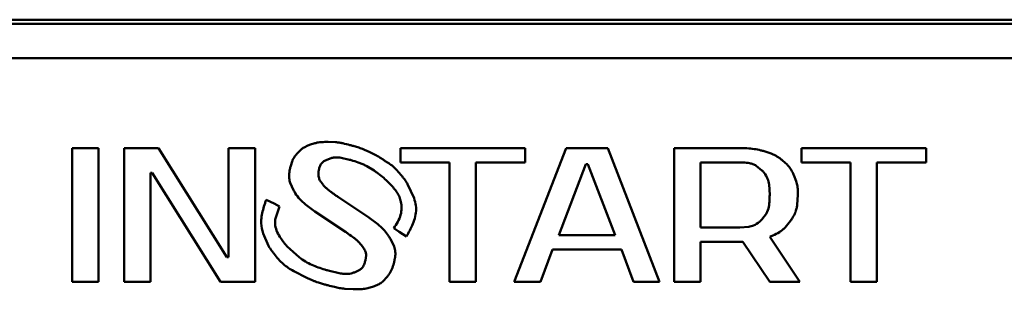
# Model space of a CAD drawing. Header units: millimetres. Extents: x 0 to 420, y 0 to 297.
# Tile 10 of 16: x 91 to 120, y 204 to 212. Entities that reach past the tile are written whole.
import ezdxf

# ---------------------------------------------------------------- set-up
doc = ezdxf.new("R2010")
doc.units = ezdxf.units.MM

msp = doc.modelspace()

# ---------------------------------------------------------------- linework, layer by layer
at = {"color": 7, "linetype": 'Continuous', "lineweight": 50}
for p, q in [((84.689, 212.242), (125.189, 212.242)), ((125.189, 212.117), (84.689, 212.117)), ((85.785, 211.117), (124.092, 211.117)), ((93.211, 208.487), (92.439, 208.487)), ((92.439, 208.487), (92.439, 204.571)), ((93.211, 204.571), (93.211, 208.487)), ((94.968, 208.487), (93.956, 208.487)), ((93.956, 208.487), (93.956, 204.571)), ((96.965, 205.298), (94.968, 208.487)), ((97.018, 208.487), (97.018, 205.298)), ((97.79, 208.487), (97.018, 208.487)), ((97.79, 204.571), (97.79, 208.487)), ((99.545, 208.629), (99.386, 208.577)), ((100.15, 208.658), (99.93, 208.667)), ((100.831, 208.5), (100.664, 208.551)), ((102.05, 208.487), (102.05, 208.068)), ((105.698, 208.487), (102.05, 208.487)), ((106.896, 208.487), (105.378, 204.571)), ((105.698, 208.068), (105.698, 208.487)), ((108.12, 208.487), (106.896, 208.487)), ((109.638, 204.571), (108.12, 208.487)), ((110.064, 208.487), (110.064, 204.571)), ((111.981, 208.487), (110.064, 208.487)), ((117.439, 208.487), (113.791, 208.487)), ((113.791, 208.487), (113.791, 208.068)), ((117.439, 208.068), (117.439, 208.487)), ((99.121, 208.428), (99.022, 208.326)), ((99.809, 208.1), (99.946, 208.167)), ((100.317, 208.201), (100.561, 208.145)), ((101.311, 208.288), (101.155, 208.366)), ((112.9, 208.327), (112.697, 208.395)), ((98.875, 208.095), (98.834, 207.965)), ((99.65, 207.802), (99.665, 207.876)), ((101.067, 207.955), (101.279, 207.828)), ((101.602, 208.106), (101.601, 208.107)), ((101.604, 208.107), (101.602, 208.106)), ((101.672, 208.066), (101.604, 208.107)), ((102.05, 208.068), (103.488, 208.068)), ((103.488, 208.068), (103.488, 204.571)), ((104.26, 204.571), (104.26, 208.068)), ((104.26, 208.068), (105.698, 208.068)), ((106.682, 205.942), (107.481, 208.012)), ((107.481, 208.012), (107.534, 208.012)), ((107.534, 208.012), (108.333, 205.942)), ((110.836, 208.068), (111.981, 208.068)), ((110.836, 206.165), (110.836, 208.068)), ((112.462, 207.971), (112.63, 207.835)), ((113.369, 208.003), (113.232, 208.127)), ((113.791, 208.068), (115.229, 208.068)), ((115.229, 208.068), (115.229, 204.571)), ((116.001, 208.068), (117.439, 208.068)), ((116.001, 204.571), (116.001, 208.068)), ((94.728, 207.76), (94.782, 207.76)), ((94.728, 204.571), (94.728, 207.76)), ((94.782, 207.76), (96.779, 204.571)), ((99.665, 207.606), (99.651, 207.668)), ((113.636, 207.52), (113.568, 207.696)), ((98.819, 207.475), (98.917, 207.255)), ((99.781, 207.413), (99.732, 207.478)), ((102.252, 207.435), (102.255, 207.437)), ((102.446, 207.02), (102.252, 207.435)), ((112.84, 207.42), (112.859, 207.117)), ((100.009, 207.21), (99.921, 207.28)), ((101.121, 206.452), (100.232, 207.05)), ((113.667, 206.83), (113.685, 207.117)), ((98.349, 206.862), (98.116, 206.969)), ((98.51, 206.779), (98.349, 206.862)), ((98.382, 206.396), (98.51, 206.779)), ((99.269, 206.837), (99.542, 206.636)), ((99.542, 206.636), (100.437, 206.037)), ((101.388, 206.257), (101.121, 206.452)), ((112.764, 206.574), (112.63, 206.397)), ((101.858, 206.142), (102.007, 206.038)), ((111.981, 206.165), (110.836, 206.165)), ((112.245, 206.185), (111.981, 206.165)), ((113.314, 206.168), (113.472, 206.361)), ((98.027, 205.993), (98.187, 205.632)), ((102.007, 206.038), (102.226, 205.901)), ((108.333, 205.942), (106.682, 205.942)), ((113.738, 204.571), (112.859, 205.891)), ((98.187, 205.632), (98.183, 205.629)), ((99.084, 205.292), (98.733, 205.608)), ((100.833, 205.73), (100.942, 205.599)), ((101.862, 205.61), (101.752, 205.834)), ((110.836, 205.746), (112.077, 205.746)), ((110.836, 204.571), (110.836, 205.746)), ((112.077, 205.746), (112.859, 204.571)), ((97.018, 205.298), (96.965, 205.298)), ((101.043, 205.341), (101.024, 205.205)), ((106.145, 204.571), (106.496, 205.522)), ((106.496, 205.522), (108.52, 205.522)), ((108.52, 205.522), (108.871, 204.571)), ((98.922, 204.888), (99.303, 204.693)), ((100.252, 204.828), (99.928, 204.906)), ((100.856, 204.925), (100.702, 204.85)), ((101.547, 204.596), (101.652, 204.707)), ((92.439, 204.571), (93.211, 204.571)), ((93.956, 204.571), (94.728, 204.571)), ((96.779, 204.571), (97.79, 204.571)), ((99.645, 204.555), (99.824, 204.5)), ((101.089, 204.388), (101.262, 204.44)), ((103.488, 204.571), (104.26, 204.571)), ((105.378, 204.571), (106.145, 204.571)), ((108.871, 204.571), (109.638, 204.571)), ((110.064, 204.571), (110.836, 204.571)), ((112.859, 204.571), (113.738, 204.571)), ((115.229, 204.571), (116.001, 204.571)), ((100.415, 204.373), (100.662, 204.357))]:
    msp.add_line(p, q, dxfattribs=at)
for points, knots in [([(99.386, 208.577), (99.355, 208.564), (99.293, 208.539), (99.202, 208.493), (99.148, 208.45), (99.121, 208.428)], [0, 0, 0, 0, 0.327175, 0.660089, 1, 1, 1, 1]), ([(99.93, 208.667), (99.897, 208.667), (99.83, 208.666), (99.733, 208.661), (99.637, 208.652), (99.576, 208.637), (99.545, 208.629)], [0, 0, 0, 0, 0.257527, 0.515096, 0.756531, 1, 1, 1, 1]), ([(100.664, 208.551), (100.632, 208.559), (100.532, 208.587), (100.396, 208.621), (100.256, 208.647), (100.186, 208.654), (100.15, 208.658)], [0, 0, 0, 0, 0.190196, 0.593736, 0.796504, 1, 1, 1, 1]), ([(101.155, 208.366), (101.124, 208.38), (101.064, 208.408), (100.98, 208.445), (100.902, 208.476), (100.855, 208.492), (100.831, 208.5)], [0, 0, 0, 0, 0.285416, 0.570856, 0.785274, 1, 1, 1, 1]), ([(112.697, 208.395), (112.665, 208.404), (112.568, 208.43), (112.4, 208.461), (112.193, 208.484), (112.052, 208.486), (111.981, 208.487)], [0, 0, 0, 0, 0.138078, 0.414432, 0.706396, 1, 1, 1, 1]), ([(99.022, 208.326), (99.001, 208.301), (98.961, 208.253), (98.909, 208.176), (98.886, 208.123), (98.875, 208.095)], [0, 0, 0, 0, 0.363146, 0.678574, 1, 1, 1, 1]), ([(99.946, 208.167), (99.978, 208.178), (100.041, 208.2), (100.136, 208.215), (100.229, 208.215), (100.287, 208.206), (100.317, 208.201)], [0, 0, 0, 0, 0.265723, 0.531644, 0.763776, 1, 1, 1, 1]), ([(101.601, 208.107), (101.574, 208.126), (101.519, 208.164), (101.443, 208.213), (101.374, 208.254), (101.332, 208.276), (101.311, 208.288)], [0, 0, 0, 0, 0.291963, 0.584536, 0.792137, 1, 1, 1, 1]), ([(113.232, 208.127), (113.206, 208.147), (113.153, 208.189), (113.072, 208.244), (112.988, 208.291), (112.929, 208.315), (112.9, 208.327)], [0, 0, 0, 0, 0.256997, 0.514093, 0.755932, 1, 1, 1, 1]), ([(98.834, 207.965), (98.826, 207.933), (98.804, 207.845), (98.782, 207.698), (98.791, 207.564), (98.813, 207.492), (98.819, 207.475)], [0, 0, 0, 0, 0.201151, 0.545743, 0.892876, 1, 1, 1, 1]), ([(99.665, 207.876), (99.674, 207.908), (99.693, 207.973), (99.741, 208.053), (99.789, 208.086), (99.809, 208.1)], [0, 0, 0, 0, 0.367246, 0.738269, 1, 1, 1, 1]), ([(100.561, 208.145), (100.593, 208.136), (100.695, 208.107), (100.832, 208.062), (100.968, 208.006), (101.034, 207.972), (101.067, 207.955)], [0, 0, 0, 0, 0.184609, 0.590315, 0.794694, 1, 1, 1, 1]), ([(102.111, 207.641), (102.09, 207.667), (102.028, 207.745), (101.927, 207.858), (101.803, 207.978), (101.716, 208.036), (101.672, 208.066)], [0, 0, 0, 0, 0.162764, 0.488473, 0.742304, 1, 1, 1, 1]), ([(111.981, 208.068), (112.014, 208.067), (112.112, 208.066), (112.243, 208.055), (112.372, 208.022), (112.432, 207.988), (112.462, 207.971)], [0, 0, 0, 0, 0.20109, 0.588729, 0.790872, 1, 1, 1, 1]), ([(113.568, 207.696), (113.553, 207.726), (113.525, 207.786), (113.478, 207.868), (113.427, 207.942), (113.389, 207.982), (113.369, 208.003)], [0, 0, 0, 0, 0.272354, 0.544847, 0.771067, 1, 1, 1, 1]), ([(99.651, 207.668), (99.649, 207.685), (99.645, 207.715), (99.644, 207.76), (99.648, 207.788), (99.65, 207.802)], [0, 0, 0, 0, 0.373096, 0.684236, 1, 1, 1, 1]), ([(99.732, 207.478), (99.723, 207.491), (99.705, 207.518), (99.68, 207.56), (99.67, 207.59), (99.665, 207.606)], [0, 0, 0, 0, 0.344928, 0.669748, 1, 1, 1, 1]), ([(101.279, 207.828), (101.306, 207.808), (101.442, 207.711), (101.633, 207.555), (101.857, 207.32), (102.002, 207.121), (102.048, 206.964), (102.062, 206.917)], [0, 0, 0, 0, 0.081756, 0.409296, 0.601776, 0.879808, 1, 1, 1, 1]), ([(102.164, 207.573), (102.159, 207.58), (102.149, 207.593), (102.131, 207.616), (102.118, 207.631), (102.111, 207.641)], [0, 0, 0, 0, 0.292563, 0.585125, 1, 1, 1, 1]), ([(102.255, 207.437), (102.246, 207.451), (102.229, 207.479), (102.199, 207.525), (102.176, 207.556), (102.164, 207.573)], [0, 0, 0, 0, 0.304501, 0.609027, 1, 1, 1, 1]), ([(112.63, 207.835), (112.653, 207.811), (112.722, 207.738), (112.808, 207.6), (112.83, 207.477), (112.84, 207.42)], [0, 0, 0, 0, 0.211071, 0.637362, 1, 1, 1, 1]), ([(99.921, 207.28), (99.896, 207.301), (99.858, 207.332), (99.811, 207.377), (99.791, 207.401), (99.781, 207.413)], [0, 0, 0, 0, 0.515789, 0.757333, 1, 1, 1, 1]), ([(113.685, 207.117), (113.684, 207.15), (113.684, 207.234), (113.676, 207.371), (113.649, 207.47), (113.636, 207.52)], [0, 0, 0, 0, 0.245158, 0.619289, 1, 1, 1, 1]), ([(98.917, 207.255), (98.934, 207.226), (98.988, 207.134), (99.097, 206.985), (99.211, 206.887), (99.269, 206.837)], [0, 0, 0, 0, 0.181931, 0.584871, 1, 1, 1, 1]), ([(100.232, 207.05), (100.204, 207.069), (100.153, 207.104), (100.078, 207.157), (100.032, 207.192), (100.009, 207.21)], [0, 0, 0, 0, 0.364174, 0.681993, 1, 1, 1, 1]), ([(102.226, 205.901), (102.242, 205.93), (102.291, 206.017), (102.403, 206.241), (102.505, 206.513), (102.515, 206.812), (102.47, 206.949), (102.446, 207.02)], [0, 0, 0, 0, 0.084631, 0.253957, 0.635557, 0.811264, 1, 1, 1, 1]), ([(112.859, 207.117), (112.859, 207.083), (112.858, 206.983), (112.848, 206.817), (112.814, 206.665), (112.773, 206.59), (112.764, 206.574)], [0, 0, 0, 0, 0.179524, 0.538938, 0.900842, 1, 1, 1, 1]), ([(98.116, 206.969), (98.105, 206.938), (98.049, 206.78), (97.987, 206.554), (97.956, 206.252), (98, 206.09), (98.027, 205.993)], [0, 0, 0, 0, 0.099976, 0.500905, 0.701483, 1, 1, 1, 1]), ([(102.062, 206.917), (102.072, 206.854), (102.09, 206.726), (102.048, 206.45), (101.935, 206.268), (101.858, 206.142)], [0, 0, 0, 0, 0.2319282, 0.4681626, 1, 1, 1, 1]), ([(113.472, 206.361), (113.49, 206.389), (113.543, 206.467), (113.605, 206.584), (113.649, 206.715), (113.661, 206.791), (113.667, 206.83)], [0, 0, 0, 0, 0.194952, 0.547581, 0.771599, 1, 1, 1, 1]), ([(98.599, 205.771), (98.58, 205.798), (98.522, 205.88), (98.438, 206.025), (98.371, 206.21), (98.378, 206.337), (98.382, 206.396)], [0, 0, 0, 0, 0.147433, 0.442841, 0.740029, 1, 1, 1, 1]), ([(101.752, 205.834), (101.735, 205.862), (101.681, 205.947), (101.595, 206.062), (101.488, 206.173), (101.422, 206.229), (101.388, 206.257)], [0, 0, 0, 0, 0.178376, 0.535634, 0.766777, 1, 1, 1, 1]), ([(112.63, 206.397), (112.606, 206.374), (112.534, 206.304), (112.408, 206.218), (112.293, 206.194), (112.245, 206.185)], [0, 0, 0, 0, 0.2235408, 0.6749322, 1, 1, 1, 1]), ([(112.859, 205.891), (112.89, 205.904), (112.987, 205.944), (113.114, 206.007), (113.235, 206.09), (113.288, 206.142), (113.314, 206.168)], [0, 0, 0, 0, 0.186242, 0.585958, 0.791213, 1, 1, 1, 1]), ([(100.437, 206.037), (100.464, 206.018), (100.547, 205.962), (100.656, 205.884), (100.761, 205.801), (100.809, 205.753), (100.833, 205.73)], [0, 0, 0, 0, 0.198972, 0.597924, 0.798414, 1, 1, 1, 1]), ([(98.183, 205.629), (98.191, 205.614), (98.206, 205.589), (98.229, 205.554), (98.244, 205.534), (98.251, 205.524)], [0, 0, 0, 0, 0.398915, 0.699314, 1, 1, 1, 1]), ([(98.641, 205.715), (98.636, 205.722), (98.627, 205.734), (98.613, 205.753), (98.604, 205.765), (98.599, 205.771)], [0, 0, 0, 0, 0.357004, 0.67849, 1, 1, 1, 1]), ([(98.733, 205.608), (98.722, 205.621), (98.7, 205.644), (98.67, 205.68), (98.651, 205.703), (98.641, 205.715)], [0, 0, 0, 0, 0.355597, 0.677633, 1, 1, 1, 1]), ([(100.942, 205.599), (100.961, 205.571), (100.992, 205.526), (101.031, 205.447), (101.044, 205.386), (101.044, 205.347), (101.043, 205.341)], [0, 0, 0, 0, 0.3547, 0.586073, 0.930611, 1, 1, 1, 1]), ([(101.856, 205.116), (101.864, 205.148), (101.884, 205.233), (101.904, 205.373), (101.896, 205.509), (101.871, 205.585), (101.862, 205.61)], [0, 0, 0, 0, 0.199369, 0.520221, 0.843107, 1, 1, 1, 1]), ([(98.251, 205.524), (98.256, 205.517), (98.264, 205.505), (98.277, 205.487), (98.285, 205.477), (98.289, 205.472)], [0, 0, 0, 0, 0.3872153, 0.6935997, 1, 1, 1, 1]), ([(98.289, 205.472), (98.309, 205.445), (98.407, 205.309), (98.559, 205.137), (98.763, 204.98), (98.869, 204.919), (98.922, 204.888)], [0, 0, 0, 0, 0.115159, 0.5776, 0.787398, 1, 1, 1, 1]), ([(99.928, 204.906), (99.896, 204.915), (99.735, 204.961), (99.51, 205.04), (99.26, 205.165), (99.143, 205.249), (99.084, 205.292)], [0, 0, 0, 0, 0.10718, 0.53655, 0.766669, 1, 1, 1, 1]), ([(101.024, 205.205), (101.015, 205.173), (100.994, 205.1), (100.946, 204.995), (100.884, 204.946), (100.856, 204.925)], [0, 0, 0, 0, 0.298918, 0.688431, 1, 1, 1, 1]), ([(101.652, 204.707), (101.672, 204.733), (101.729, 204.807), (101.803, 204.943), (101.838, 205.058), (101.856, 205.116)], [0, 0, 0, 0, 0.21757, 0.603056, 1, 1, 1, 1]), ([(99.303, 204.693), (99.333, 204.679), (99.394, 204.651), (99.481, 204.614), (99.564, 204.582), (99.618, 204.564), (99.645, 204.555)], [0, 0, 0, 0, 0.271118, 0.542254, 0.770965, 1, 1, 1, 1]), ([(100.702, 204.85), (100.67, 204.84), (100.574, 204.809), (100.419, 204.799), (100.302, 204.819), (100.252, 204.828)], [0, 0, 0, 0, 0.219746, 0.663137, 1, 1, 1, 1]), ([(99.824, 204.5), (99.856, 204.491), (99.953, 204.464), (100.099, 204.427), (100.263, 204.391), (100.364, 204.379), (100.415, 204.373)], [0, 0, 0, 0, 0.165315, 0.495981, 0.747504, 1, 1, 1, 1]), ([(101.262, 204.44), (101.293, 204.452), (101.355, 204.476), (101.435, 204.514), (101.499, 204.554), (101.531, 204.582), (101.547, 204.596)], [0, 0, 0, 0, 0.305292, 0.610849, 0.80416, 1, 1, 1, 1]), ([(100.662, 204.357), (100.695, 204.357), (100.783, 204.356), (100.898, 204.359), (101.007, 204.371), (101.061, 204.382), (101.089, 204.388)], [0, 0, 0, 0, 0.232977, 0.614177, 0.8065, 1, 1, 1, 1])]:
    msp.add_open_spline(points, degree=3, knots=knots, dxfattribs=at)

doc.saveas('drawing.dxf')
